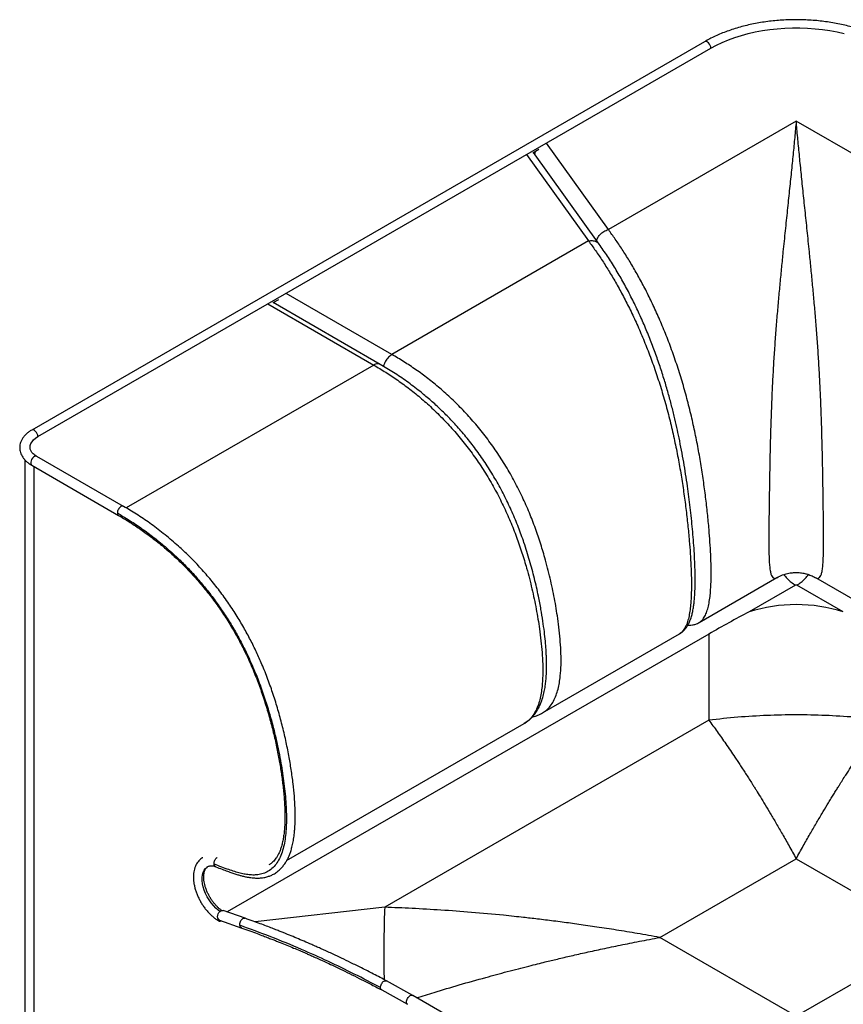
# Paper-space layout '_Isometric' of a CAD drawing. Header units: millimetres. Extents: x -602 to 602, y -592 to 630.
# Tile 2 of 3: x -602 to 37, y -133 to 630. Entities that reach past the tile are written whole.
import ezdxf

# ---------------------------------------------------------------- set-up
doc = ezdxf.new("R2010")
doc.units = ezdxf.units.MM

psp = doc.layouts.new('_Isometric')

# ---------------------------------------------------------------- linework, layer by layer
at = {"color": 7, "linetype": 'Continuous', "lineweight": 25}
for p, q in [((-70.94, 612.8), (-592.43, 311.75)), ((-587.61, 306.65), (-66.11, 607.71)), ((0, 551.17), (-145.58, 467.13)), ((145.58, 467.13), (0, 551.17)), ((-204.09, 526.7), (-199.45, 529.38)), ((-152.76, 455.95), (-203.69, 526.93)), ((-145.58, 467.13), (-193.63, 534.09)), ((-208.94, 525.26), (-160.89, 458.29)), ((-160.89, 458.29), (-313.25, 370.33)), ((-152.8, 455.93), (-152.71, 455.8)), ((-405.32, 410.54), (-401.03, 413.01)), ((-313.25, 370.33), (-395.27, 417.69)), ((-409.41, 409.52), (-327.39, 362.17)), ((-322.39, 362.67), (-405.31, 410.54)), ((-327.39, 362.17), (-519.31, 251.38)), ((-521.26, 252.56), (-588.43, 291.34)), ((-597.76, 288.61), (-597.76, -236.75)), ((-592.43, 284.41), (-525.26, 245.63)), ((-590.43, -246.96), (-590.43, 283.26)), ((-75.15, 162.57), (-14.91, 197.34)), ((-0.57, 191.58), (-36.51, 170.83)), ((36.51, 170.83), (0.57, 191.58)), ((14.91, 197.34), (75.15, 162.57)), ((-75.33, 162.6), (-75.21, 162.67)), ((-67.67, 153.66), (-440.91, -61.81)), ((-196.58, 92.47), (-90.45, 153.73)), ((-90.46, 153.87), (-90.52, 153.84)), ((-90.46, 153.72), (-89.3, 154.57)), ((-67.67, 153.66), (-67.67, 86.86)), ((-394.88, -22.01), (-210.72, 84.3)), ((-67.67, 86.86), (-318.92, -58.18)), ((-105.77, -81.59), (0, -20.53)), ((0, -20.53), (105.77, -81.59)), ((-426.96, -66.72), (-444.15, -60.67)), ((-318.92, -58.18), (-419.29, -69.48)), ((-446.81, -68.22), (-429.62, -74.27)), ((0, -142.64), (-105.77, -81.59)), ((105.77, -81.59), (0, -142.64)), ((-297.21, -126.45), (-317.44, -115.22)), ((-321.2, -122.28), (-301.22, -133.38)), ((-59.41, -263.73), (-297.21, -126.45))]:
    psp.add_line(p, q, dxfattribs=at)
at = {"color": 7, "linetype": 'Continuous', "lineweight": 25, "flags": 128}
for points in [[(-66.11, 607.71), (-61.83, 610.03), (-57.31, 612.19), (-52.55, 614.18), (-47.6, 616), (-42.45, 617.63), (-37.13, 619.08), (-31.67, 620.32), (-26.09, 621.37), (-20.4, 622.21), (-14.63, 622.85), (-8.8, 623.28), (-2.94, 623.49), (2.94, 623.49), (8.8, 623.28), (14.63, 622.85), (20.4, 622.21), (26.09, 621.37), (31.67, 620.32), (37.13, 619.08)], [(-66.11, 607.71), (-66.24, 608.74), (-66.61, 609.83), (-67.18, 610.87), (-67.91, 611.78), (-68.73, 612.47), (-69.57, 612.89), (-70.36, 612.98), (-70.94, 612.8)], [(-202.18, 527.8), (-202.36, 527.28), (-202.77, 525.64)], [(-404.47, 411.02), (-404.63, 410.51), (-404.72, 410.19)], [(-593.76, 298.08), (-593.76, 298.08), (-593.58, 299.66), (-593.04, 301.22), (-592.16, 302.72), (-590.94, 304.14), (-589.42, 305.46), (-587.61, 306.65)], [(-587.61, 306.65), (-587.73, 307.69), (-588.1, 308.78), (-588.67, 309.82), (-589.4, 310.73), (-590.22, 311.42), (-591.06, 311.84), (-591.85, 311.93), (-592.43, 311.75)], [(-588.43, 291.34), (-588.67, 291.45), (-589.4, 291.51), (-590.22, 291.26), (-591.06, 290.7), (-591.85, 289.89), (-592.51, 288.9), (-592.98, 287.82), (-593.23, 286.75), (-593.23, 285.78), (-592.98, 284.99), (-592.51, 284.46), (-592.43, 284.41)], [(-446.57, -61.32), (-447.87, -60.39), (-449.81, -58.75), (-451.68, -56.85), (-453.43, -54.74), (-455.03, -52.46), (-456.47, -50.04), (-457.71, -47.52), (-458.72, -44.95), (-459.5, -42.39), (-460.03, -39.87), (-460.29, -37.43), (-460.29, -35.13), (-460.02, -33.01), (-459.49, -31.1), (-458.71, -29.43), (-457.69, -28.05), (-456.45, -26.96), (-455.98, -26.66)], [(-446.81, -68.22), (-447.18, -68.04), (-447.79, -67.44), (-448.19, -66.59), (-448.35, -65.54), (-448.26, -64.39), (-447.92, -63.25), (-447.36, -62.22), (-446.63, -61.38), (-445.81, -60.82), (-444.95, -60.57), (-444.15, -60.67)], [(-448.26, -66.31), (-448.3, -67.06), (-448.13, -67.93), (-447.71, -68.55), (-447.09, -68.88), (-446.32, -68.87), (-445.65, -68.62)]]:
    psp.add_lwpolyline(points, dxfattribs=at)
at = {"color": 7, "linetype": 'Continuous', "lineweight": 25}
for centre, radius, start, end in [((0, 54.83), 121.61, 72.52945, 107.47055), ((376.47, -615.43), 888.12, 117.71069, 120.00601)]:
    psp.add_arc(centre, radius, start, end, dxfattribs=at)
for points, knots in [([(70.94, 612.8), (70.22, 613.21), (68.12, 614.4), (64.5, 616.26), (60, 618.31), (55.32, 620.22), (50.47, 621.96), (45.47, 623.54), (40.33, 624.95), (35.06, 626.19), (29.69, 627.25), (24.23, 628.13), (18.69, 628.84), (13.1, 629.36), (7.46, 629.69), (1.81, 629.85), (-3.85, 629.81), (-9.5, 629.59), (-15.12, 629.19), (-20.7, 628.6), (-26.21, 627.83), (-31.64, 626.89), (-36.97, 625.76), (-42.2, 624.46), (-47.29, 622.99), (-52.24, 621.35), (-57.03, 619.55), (-61.64, 617.59), (-65.99, 615.51), (-69.05, 613.89), (-70.64, 612.97), (-70.94, 612.8)], [0, 0, 0, 0, 0.01913, 0.055326, 0.09151, 0.127678, 0.163828, 0.19996, 0.236073, 0.272169, 0.308249, 0.344316, 0.380371, 0.416417, 0.452456, 0.488492, 0.524527, 0.560562, 0.596602, 0.632646, 0.6687, 0.704765, 0.740843, 0.776938, 0.813051, 0.849186, 0.885343, 0.921523, 0.957727, 0.992036, 1, 1, 1, 1]), ([(0, 551.17), (-0.39, 547.01), (-1.16, 538.7), (-2.42, 525.47), (-3.81, 511.68), (-5.3, 497.27), (-6.89, 482.2), (-8.53, 466.44), (-10.05, 451.63), (-11.42, 437.99), (-12.61, 425.77), (-13.77, 413.25), (-14.89, 400.41), (-15.95, 387.23), (-16.93, 373.74), (-17.79, 359.98), (-18.53, 346.04), (-19.15, 331.95), (-19.65, 317.76), (-20.06, 303.53), (-20.39, 289.35), (-20.65, 275.37), (-20.87, 261.74), (-21.02, 250.22), (-21.13, 240.78), (-21.19, 233.3), (-21.22, 226.27), (-21.2, 219.77), (-21.08, 213.92), (-20.85, 208.83), (-20.47, 204.59), (-19.91, 201.28), (-19.16, 198.9), (-18.21, 197.4), (-17.09, 196.76), (-16, 196.73), (-15.26, 197.24), (-14.97, 197.43)], [0, 0, 0, 0, 0.046412, 0.092632, 0.138567, 0.184254, 0.229641, 0.274817, 0.319842, 0.351152, 0.382225, 0.413043, 0.4437, 0.474378, 0.505025, 0.535635, 0.566214, 0.59679, 0.627619, 0.658751, 0.69008, 0.721444, 0.75263, 0.783405, 0.802362, 0.820989, 0.839206, 0.85699, 0.874362, 0.891335, 0.907837, 0.924023, 0.940181, 0.956435, 0.972842, 0.989437, 1, 1, 1, 1]), ([(14.97, 197.43), (15.26, 197.24), (16, 196.73), (17.09, 196.76), (18.21, 197.4), (19.16, 198.9), (19.91, 201.28), (20.47, 204.59), (20.85, 208.83), (21.08, 213.92), (21.21, 220.45), (21.22, 228.56), (21.16, 238.24), (21.04, 249.33), (20.87, 261.74), (20.65, 275.37), (20.39, 289.35), (20.06, 303.53), (19.65, 317.76), (19.15, 331.95), (18.53, 346.04), (17.79, 359.98), (16.93, 373.74), (15.95, 387.23), (14.89, 400.41), (13.77, 413.25), (12.61, 425.77), (11.42, 437.99), (10.05, 451.63), (8.53, 466.44), (6.89, 482.2), (5.3, 497.27), (3.81, 511.68), (2.42, 525.47), (1.16, 538.7), (0.39, 547.01), (0, 551.17)], [0, 0, 0, 0, 0.010563, 0.027158, 0.043566, 0.05982, 0.075978, 0.092164, 0.108666, 0.12564, 0.143011, 0.166815, 0.19138, 0.216585, 0.247361, 0.278547, 0.309912, 0.341242, 0.372373, 0.403203, 0.433779, 0.464358, 0.494969, 0.525616, 0.556295, 0.586952, 0.61777, 0.648844, 0.680155, 0.72518, 0.770356, 0.815744, 0.861431, 0.907366, 0.953588, 1, 1, 1, 1]), ([(-154.6, 458.52), (-154.46, 459.03), (-154.17, 460.09), (-153.31, 461.68), (-152.16, 463.2), (-150.75, 464.56), (-149.14, 465.7), (-147.39, 466.6), (-146.19, 466.95), (-145.58, 467.13)], [0, 0, 0, 0, 0.133259, 0.277716, 0.422173, 0.566629, 0.711086, 0.855543, 1, 1, 1, 1]), ([(-75.21, 162.67), (-74.74, 162.92), (-73.44, 163.61), (-71.66, 165.81), (-69.89, 169.06), (-68.52, 173.05), (-67.49, 177.57), (-66.75, 182.51), (-66.18, 188.77), (-65.87, 196.49), (-65.9, 205.7), (-66.22, 215.17), (-66.77, 224.82), (-67.58, 235.44), (-68.69, 247.08), (-70.14, 259.76), (-71.86, 272.65), (-73.88, 285.74), (-76.22, 299.02), (-78.92, 312.47), (-82.01, 326.01), (-85.5, 339.55), (-89.39, 352.95), (-93.66, 366.09), (-98.24, 378.84), (-103.08, 391.08), (-108.12, 402.76), (-113.31, 413.82), (-118.62, 424.26), (-123.99, 434.05), (-129.4, 443.21), (-134.8, 451.75), (-140.2, 459.77), (-143.79, 464.68), (-145.58, 467.13)], [0, 0, 0, 0, 0.0112586, 0.0317576, 0.0520357, 0.0720137, 0.0916664, 0.1109824, 0.1299927, 0.1598732, 0.1892505, 0.2182787, 0.2470883, 0.275761, 0.3115008, 0.3472271, 0.3830144, 0.4189041, 0.4549632, 0.4912363, 0.5277017, 0.5643199, 0.6010434, 0.6378044, 0.6745365, 0.7111844, 0.747737, 0.7841644, 0.8204742, 0.8566637, 0.8927202, 0.9286151, 0.9643472, 1, 1, 1, 1]), ([(-160.89, 458.29), (-160.28, 458.4), (-159.07, 458.63), (-157.33, 458.56), (-155.72, 458.2), (-154.32, 457.5), (-153.33, 456.73), (-152.93, 456.12), (-152.8, 455.93)], [0, 0, 0, 0, 0.182708, 0.365417, 0.548125, 0.730833, 0.913542, 1, 1, 1, 1]), ([(-160.89, 458.29), (-159.1, 455.84), (-155.51, 450.93), (-150.11, 442.92), (-144.7, 434.37), (-139.3, 425.21), (-133.92, 415.42), (-128.62, 404.99), (-123.43, 393.92), (-118.38, 382.24), (-113.54, 370), (-108.96, 357.26), (-104.7, 344.12), (-100.81, 330.71), (-97.31, 317.18), (-94.22, 303.63), (-91.53, 290.19), (-89.18, 276.9), (-87.16, 263.81), (-85.45, 250.92), (-84, 238.24), (-82.89, 226.61), (-82.08, 215.98), (-81.53, 206.33), (-81.2, 196.86), (-81.18, 187.65), (-81.48, 179.93), (-82.06, 173.68), (-82.79, 168.74), (-83.82, 164.21), (-85.2, 160.22), (-86.96, 156.97), (-88.73, 154.79), (-90.02, 154.11), (-90.46, 153.87)], [0, 0, 0, 0, 0.0356697, 0.0714189, 0.1073307, 0.1434039, 0.1796101, 0.2159368, 0.2523811, 0.2889507, 0.3256156, 0.3623648, 0.3991429, 0.4358834, 0.4725189, 0.5090019, 0.5452929, 0.5813688, 0.6172742, 0.6530764, 0.6888175, 0.724573, 0.75326, 0.7820843, 0.811127, 0.8405175, 0.8704112, 0.8894301, 0.908755, 0.9284173, 0.9484051, 0.9686923, 0.9892007, 1, 1, 1, 1]), ([(-89.11, 154.71), (-88.67, 155.01), (-87.5, 155.81), (-86.1, 157.36), (-84.58, 159.37), (-83.25, 161.68), (-81.97, 164.61), (-80.97, 167.78), (-80.26, 170.74), (-79.76, 173.4), (-79.34, 176.14), (-78.95, 179.52), (-78.61, 183.63), (-78.37, 188.52), (-78.25, 194.47), (-78.31, 201.55), (-78.57, 209.57), (-79.02, 217.98), (-79.61, 226.47), (-80.56, 237.63), (-82.02, 251.5), (-83.87, 265.79), (-85.64, 277.6), (-87.17, 286.92), (-88.86, 296.26), (-90.63, 305.23), (-92.52, 314.02), (-94.54, 322.77), (-96.88, 332.05), (-99.55, 341.82), (-102.58, 352.02), (-105.99, 362.55), (-109.79, 373.31), (-113.98, 384.21), (-118.55, 395.13), (-123.48, 405.97), (-128.75, 416.64), (-134.34, 427.04), (-140.22, 437.09), (-146.36, 446.81), (-150.55, 452.78), (-152.68, 455.82)], [0, 0, 0, 0, 0.006476, 0.017125, 0.02521, 0.037249, 0.05175, 0.066903, 0.078955, 0.08793, 0.098584, 0.111394, 0.126333, 0.143378, 0.162509, 0.186394, 0.212455, 0.238459, 0.264107, 0.289417, 0.338203, 0.385844, 0.412422, 0.438659, 0.464573, 0.490892, 0.513672, 0.538065, 0.564072, 0.591696, 0.620933, 0.651778, 0.684214, 0.718233, 0.753832, 0.790992, 0.829722, 0.870011, 0.911835, 0.955146, 1, 1, 1, 1]), ([(-313.25, 370.33), (-313.71, 370.04), (-314.64, 369.44), (-315.97, 368.19), (-317.2, 366.72), (-318.28, 365.07), (-319.15, 363.32), (-319.69, 361.98), (-319.84, 361.26), (-319.87, 361.13)], [0, 0, 0, 0, 0.160654, 0.321307, 0.481961, 0.642615, 0.803269, 0.963922, 1, 1, 1, 1]), ([(-196.68, 92.49), (-195.64, 93.14), (-193.35, 94.55), (-190.47, 97.7), (-187.96, 101.6), (-186, 106.02), (-184.52, 110.8), (-183.47, 115.84), (-182.62, 122.09), (-182.17, 129.64), (-182.23, 138.49), (-182.73, 147.48), (-183.59, 156.56), (-185.01, 167.76), (-187.24, 181.17), (-190.54, 196.87), (-194.29, 211.45), (-198.34, 224.85), (-202.54, 237), (-207.34, 249.2), (-212.8, 261.37), (-218.93, 273.39), (-225.72, 285.15), (-233.1, 296.5), (-241, 307.33), (-249.34, 317.56), (-258.02, 327.14), (-266.96, 336.04), (-276.08, 344.23), (-285.32, 351.73), (-294.62, 358.56), (-303.93, 364.81), (-310.15, 368.49), (-313.25, 370.33)], [0, 0, 0, 0, 0.0171998, 0.0376317, 0.05778, 0.0775442, 0.0969577, 0.1160729, 0.1348862, 0.1644655, 0.1935823, 0.2223622, 0.2509092, 0.2793143, 0.3265465, 0.3738011, 0.4212031, 0.4569331, 0.4928478, 0.5289915, 0.5653527, 0.6018836, 0.6384976, 0.6751298, 0.7117236, 0.7482192, 0.7846054, 0.8208843, 0.8570218, 0.8930039, 0.9288169, 0.9644602, 1, 1, 1, 1]), ([(-322.39, 362.67), (-322.74, 362.82), (-323.43, 363.14), (-324.67, 363.16), (-326, 362.88), (-326.93, 362.41), (-327.39, 362.17)], [0, 0, 0, 0, 0.249573, 0.499715, 0.749858, 1, 1, 1, 1]), ([(-327.39, 362.17), (-324.29, 360.33), (-318.07, 356.64), (-308.76, 350.4), (-299.46, 343.57), (-290.22, 336.07), (-281.1, 327.88), (-272.16, 318.98), (-263.48, 309.4), (-255.14, 299.16), (-247.24, 288.33), (-239.86, 276.98), (-233.07, 265.23), (-226.94, 253.2), (-221.49, 241.04), (-216.68, 228.84), (-212.48, 216.68), (-208.43, 203.29), (-204.69, 188.7), (-201.38, 173), (-199.15, 159.59), (-197.73, 148.4), (-196.87, 139.32), (-196.37, 130.33), (-196.32, 121.48), (-196.77, 113.93), (-197.61, 107.68), (-198.67, 102.64), (-200.14, 97.86), (-202.1, 93.43), (-204.62, 89.53), (-207.47, 86.4), (-209.74, 85), (-210.76, 84.37)], [0, 0, 0, 0, 0.035549, 0.071202, 0.107031, 0.14303, 0.179175, 0.215457, 0.251864, 0.288378, 0.324977, 0.36162, 0.398249, 0.434791, 0.47116, 0.507316, 0.543248, 0.578985, 0.626404, 0.673674, 0.720919, 0.749334, 0.777887, 0.806675, 0.8358, 0.865393, 0.884211, 0.903312, 0.922751, 0.942549, 0.962695, 0.983129, 1, 1, 1, 1]), ([(-210.73, 84.3), (-209.97, 84.78), (-208.41, 85.75), (-206.08, 87.7), (-203.84, 89.93), (-201.63, 92.78), (-199.65, 96.07), (-197.87, 99.91), (-196.38, 104.21), (-195.23, 108.84), (-194.46, 113.25), (-193.91, 117.76), (-193.59, 122.2), (-193.45, 126.47), (-193.43, 130.28), (-193.49, 133.91), (-193.63, 137.7), (-193.91, 142.39), (-194.39, 148.28), (-195.18, 155.56), (-196.3, 163.82), (-197.79, 173.05), (-199.91, 184.11), (-202.75, 196.7), (-206.46, 210.55), (-210.61, 223.78), (-215.17, 236.35), (-220.06, 248.19), (-225.57, 259.92), (-231.69, 271.42), (-238.39, 282.56), (-245.54, 293.16), (-253.01, 303.07), (-260.66, 312.25), (-268.42, 320.68), (-276.2, 328.39), (-283.95, 335.41), (-292.46, 342.48), (-301.8, 349.53), (-312.06, 356.51), (-318.94, 360.61), (-322.4, 362.67)], [0, 0, 0, 0, 0.008396, 0.01715, 0.031166, 0.045794, 0.060606, 0.075055, 0.093121, 0.109894, 0.125474, 0.139652, 0.156168, 0.170067, 0.181975, 0.19375, 0.205667, 0.218865, 0.239042, 0.262011, 0.287784, 0.316383, 0.347673, 0.389452, 0.431206, 0.472988, 0.508655, 0.544388, 0.580174, 0.615977, 0.651748, 0.6871, 0.721617, 0.755285, 0.7881, 0.820058, 0.851158, 0.881403, 0.920799, 0.960283, 1, 1, 1, 1]), ([(-592.43, 311.75), (-592.84, 311.51), (-593.99, 310.82), (-595.72, 309.55), (-597.53, 307.9), (-599.04, 306.11), (-600.24, 304.21), (-601.1, 302.24), (-601.63, 300.23), (-601.81, 298.21), (-601.67, 296.23), (-601.22, 294.29), (-600.47, 292.41), (-599.43, 290.61), (-598.1, 288.89), (-596.48, 287.27), (-594.61, 285.75), (-593.16, 284.86), (-592.43, 284.41)], [0, 0, 0, 0, 0.036515, 0.104845, 0.173165, 0.240841, 0.307274, 0.371989, 0.434883, 0.49627, 0.556764, 0.617004, 0.677613, 0.739248, 0.802342, 0.867013, 0.933051, 1, 1, 1, 1]), ([(-588.43, 291.34), (-588.72, 291.51), (-589.54, 292), (-590.71, 292.86), (-591.84, 293.92), (-592.7, 294.97), (-593.3, 296), (-593.64, 297), (-593.79, 297.67), (-593.75, 298.04), (-593.74, 298.08)], [0, 0, 0, 0, 0.076339, 0.221865, 0.367035, 0.512614, 0.660474, 0.814202, 0.980107, 1, 1, 1, 1]), ([(-521.26, 252.56), (-521.55, 252.66), (-522.14, 252.86), (-523.26, 252.44), (-524.37, 251.55), (-525.31, 250.29), (-525.96, 248.82), (-526.04, 247.92), (-526.09, 247.47)], [0, 0, 0, 0, 0.166352, 0.33309, 0.499829, 0.666568, 0.833307, 1, 1, 1, 1]), ([(-449.76, -26.79), (-448.15, -27.42), (-445.17, -28.58), (-441, -30.13), (-437.41, -31.41), (-434.3, -32.45), (-431.59, -33.27), (-428.91, -34), (-426.3, -34.6), (-423.81, -35.04), (-421.74, -35.31), (-419.47, -35.51), (-416.72, -35.57), (-413.46, -35.31), (-410.37, -34.68), (-407.6, -33.75), (-404.87, -32.48), (-402.02, -30.64), (-399.37, -28.27), (-397.17, -25.68), (-395.48, -23.18), (-394.11, -20.7), (-392.97, -18.22), (-391.93, -15.51), (-390.93, -12.29), (-390.01, -8.46), (-389.25, -4.14), (-388.77, -0.08), (-388.5, 3.3), (-388.37, 5.75), (-388.3, 7.67), (-388.26, 9.22), (-388.23, 10.86), (-388.23, 12.93), (-388.26, 15.62), (-388.41, 20.64), (-388.85, 27.96), (-389.86, 37.92), (-391.29, 48.43), (-393.18, 59.63), (-395.49, 71.15), (-398.29, 83.02), (-401.51, 94.92), (-405.17, 106.74), (-409.3, 118.47), (-413.66, 129.42), (-418.2, 139.62), (-422.89, 149.18), (-428.14, 158.86), (-434.02, 168.67), (-440.58, 178.59), (-447.75, 188.37), (-455.36, 197.79), (-463.28, 206.68), (-471.45, 215.03), (-480.51, 223.45), (-490.37, 231.73), (-500.89, 239.61), (-511.18, 246.57), (-517.95, 250.59), (-521.26, 252.56)], [0, 0, 0, 0, 0.015425, 0.028626, 0.04, 0.04987, 0.058493, 0.066068, 0.075781, 0.083812, 0.090362, 0.096125, 0.106206, 0.117569, 0.129011, 0.138746, 0.147886, 0.160285, 0.174189, 0.184698, 0.195174, 0.204446, 0.212673, 0.221783, 0.232355, 0.244383, 0.257856, 0.271393, 0.279793, 0.286658, 0.292008, 0.295836, 0.299547, 0.305563, 0.312901, 0.32154, 0.346161, 0.371192, 0.399557, 0.427181, 0.45658, 0.486581, 0.51606, 0.545077, 0.574108, 0.60288, 0.626292, 0.6504, 0.675106, 0.70078, 0.727704, 0.755693, 0.783615, 0.811446, 0.839271, 0.867158, 0.901735, 0.935601, 0.968482, 1, 1, 1, 1]), ([(-526.09, 247.47), (-523.18, 245.74), (-517.21, 242.2), (-508.07, 236.12), (-498.62, 229.23), (-488.98, 221.43), (-480.05, 213.39), (-471.94, 205.35), (-464.71, 197.54), (-457.72, 189.3), (-451.03, 180.67), (-444.64, 171.65), (-438.7, 162.44), (-433.3, 153.2), (-428.51, 144.19), (-424.28, 135.48), (-420.55, 127.06), (-416.63, 117.38), (-412.65, 106.41), (-408.79, 94.25), (-405.61, 82.79), (-403.03, 72.18), (-400.97, 62.54), (-399.34, 53.78), (-398.01, 45.61), (-396.91, 37.68), (-396.02, 29.7), (-395.38, 21.75), (-395.05, 14.21), (-395.04, 7.18), (-395.36, 0.68), (-396.05, -5.52), (-397.17, -11.38), (-398.79, -16.8), (-400.98, -21.65), (-403.74, -25.77), (-407.1, -29.06), (-410.92, -31.37), (-415, -32.71), (-419.06, -33.22), (-423.03, -33.13), (-426.91, -32.62), (-430.9, -31.75), (-435.18, -30.52), (-439.94, -28.93), (-445.31, -26.96), (-449.11, -25.48), (-451.13, -24.7)], [0, 0, 0, 0, 0.028426, 0.058302, 0.089375, 0.121449, 0.154212, 0.179895, 0.205511, 0.23112, 0.256801, 0.282241, 0.308015, 0.332607, 0.356087, 0.378484, 0.39979, 0.42029, 0.451954, 0.482733, 0.512291, 0.539009, 0.563884, 0.586513, 0.606987, 0.627804, 0.649122, 0.670672, 0.692197, 0.71131, 0.730075, 0.748762, 0.767458, 0.786118, 0.804733, 0.823175, 0.841401, 0.859571, 0.876436, 0.891892, 0.905911, 0.919321, 0.932506, 0.946708, 0.962394, 0.980013, 1, 1, 1, 1]), ([(-526.09, 247.47), (-526.09, 247.47), (-526.09, 247.04), (-525.92, 246.31), (-525.56, 245.69), (-525.26, 245.63), (-525.26, 245.63)], [0, 0, 0, 0, 0.00014, 0.499749, 0.999359, 1, 1, 1, 1]), ([(-525.26, 245.63), (-522.58, 244.05), (-517.15, 240.84), (-508.87, 235.38), (-500.26, 229.22), (-491.89, 222.62), (-483.79, 215.62), (-476.12, 208.39), (-468.4, 200.44), (-460.74, 191.76), (-453.26, 182.42), (-446.2, 172.66), (-439.76, 162.77), (-434.02, 153.01), (-428.95, 143.47), (-424.17, 133.5), (-419.66, 123.03), (-415.39, 111.84), (-411.56, 100.47), (-408.14, 88.94), (-405.16, 77.48), (-402.65, 66.3), (-400.58, 55.58), (-399.19, 47), (-398.26, 40.33), (-397.65, 35.3), (-397.12, 30.18), (-396.72, 25.26), (-396.46, 21.1), (-396.33, 17.78), (-396.26, 15.23), (-396.23, 13), (-396.23, 10.72), (-396.28, 7.84), (-396.44, 4.2), (-396.78, 0.14), (-397.31, -3.86), (-398, -7.55), (-398.82, -10.79), (-399.75, -13.62), (-400.77, -16.1), (-401.9, -18.31), (-403.09, -20.17), (-404.28, -21.71), (-405.5, -23.01), (-406.92, -24.25), (-408.02, -24.94), (-408.61, -25.31)], [0, 0, 0, 0, 0.0313887, 0.0637422, 0.0971539, 0.1329041, 0.1632511, 0.1946715, 0.2269015, 0.260012, 0.293866, 0.3277829, 0.3603298, 0.3914135, 0.4211235, 0.4494882, 0.4830611, 0.5163564, 0.5507385, 0.5857876, 0.6208801, 0.6551994, 0.6884368, 0.7203628, 0.7356151, 0.7516086, 0.7682741, 0.7848353, 0.7993475, 0.8092103, 0.8177137, 0.824865, 0.8317318, 0.841038, 0.8546334, 0.8700831, 0.8850774, 0.899531, 0.9135288, 0.9252377, 0.9370426, 0.9488589, 0.9596771, 0.9691239, 0.978401, 0.9883112, 1, 1, 1, 1]), ([(-14.99, 197.3), (-13.51, 198.06), (-10.86, 199.43), (-7.3, 200.46), (-4.74, 200.96), (-3.01, 201.17), (-1.03, 201.32), (1.66, 201.33), (4.89, 200.98), (8.27, 200.21), (11.61, 199.08), (13.82, 197.92), (14.99, 197.3)], [0, 0, 0, 0, 0.157993, 0.285207, 0.35295, 0.407025, 0.452233, 0.542482, 0.663809, 0.762014, 0.874074, 1, 1, 1, 1]), ([(-9.59, 199.69), (-8.74, 198.66), (-6.93, 196.47), (-3.85, 193.69), (-1.66, 192.28), (-0.57, 191.58)], [0, 0, 0, 0, 0.305457, 0.6527285, 1, 1, 1, 1]), ([(0.57, 191.58), (1.66, 192.28), (3.85, 193.69), (6.93, 196.47), (8.74, 198.66), (9.58, 199.68)], [0, 0, 0, 0, 0.3473577, 0.6947154, 1, 1, 1, 1]), ([(-0.57, 191.58), (-0.47, 191.63), (-0.29, 191.72), (0.06, 191.76), (0.35, 191.69), (0.5, 191.62), (0.57, 191.58)], [0, 0, 0, 0, 0.28079, 0.55878, 0.77892, 1, 1, 1, 1]), ([(-83.9, 160.66), (-83.57, 160.61), (-82.43, 160.46), (-80.38, 160.67), (-77.75, 161.24), (-76.04, 162.11), (-75.16, 162.56)], [0, 0, 0, 0, 0.113473, 0.389511, 0.685402, 1, 1, 1, 1]), ([(-204.34, 89.53), (-204.18, 89.56), (-202.8, 89.79), (-200.14, 90.66), (-197.81, 91.84), (-196.58, 92.47)], [0, 0, 0, 0, 0.058438, 0.497746, 1, 1, 1, 1]), ([(-67.67, 86.86), (-65.54, 83.96), (-61.18, 78), (-54.44, 68.42), (-49.12, 60.6), (-45.31, 54.88), (-43.13, 51.58), (-40.92, 48.19), (-38.68, 44.72), (-36.4, 41.17), (-34.39, 37.99), (-32.62, 35.18), (-30.5, 31.78), (-27.64, 27.14), (-23.91, 21.03), (-19.83, 14.21), (-15.38, 6.66), (-10.58, -1.66), (-5.41, -10.76), (-1.84, -17.2), (0, -20.53)], [0, 0, 0, 0, 0.095197, 0.195276, 0.300236, 0.332093, 0.364374, 0.397078, 0.430207, 0.463759, 0.497735, 0.51956, 0.541941, 0.591548, 0.646432, 0.706592, 0.772029, 0.842742, 0.918733, 1, 1, 1, 1]), ([(0, -20.53), (1.84, -17.21), (5.4, -10.78), (10.55, -1.69), (15.35, 6.61), (19.79, 14.15), (23.34, 20.07), (26.08, 24.59), (28.1, 27.89), (30.01, 30.98), (31.8, 33.87), (33.73, 36.96), (35.94, 40.44), (40.21, 47.13), (46.21, 56.3), (53.71, 67.36), (60.82, 77.51), (65.43, 83.8), (67.67, 86.86)], [0, 0, 0, 0, 0.0810957, 0.1569378, 0.227526, 0.2928606, 0.3529414, 0.3843586, 0.414121, 0.4422286, 0.4686814, 0.4934794, 0.5278978, 0.5663284, 0.6828543, 0.7939747, 0.8996899, 1, 1, 1, 1]), ([(-459.96, -19.77), (-460.19, -19.89), (-461.01, -20.32), (-462.23, -21.35), (-463.6, -22.8), (-464.75, -24.49), (-465.69, -26.39), (-466.41, -28.5), (-466.91, -30.79), (-467.16, -33.25), (-467.17, -35.85), (-466.93, -38.54), (-466.46, -41.3), (-465.76, -44.1), (-464.84, -46.89), (-463.72, -49.66), (-462.41, -52.38), (-460.92, -55.01), (-459.27, -57.54), (-457.47, -59.94), (-455.54, -62.18), (-453.5, -64.24), (-451.36, -66.1), (-449.35, -67.6), (-448.03, -68.39), (-447.48, -68.73)], [0, 0, 0, 0, 0.0166541, 0.0581166, 0.0995708, 0.1415007, 0.1842964, 0.2281607, 0.2730669, 0.3187878, 0.3650036, 0.4114234, 0.4578103, 0.5040902, 0.5502475, 0.5962992, 0.6422784, 0.688226, 0.7341866, 0.7801931, 0.8262905, 0.8725256, 0.9189412, 0.9655698, 1, 1, 1, 1]), ([(-451.13, -24.7), (-451.15, -24.46), (-451.2, -23.88), (-451.05, -22.86), (-450.66, -21.74), (-450.06, -20.74), (-449.4, -19.99), (-448.94, -19.72), (-448.75, -19.61)], [0, 0, 0, 0, 0.125281, 0.31272, 0.50016, 0.6876, 0.87504, 1, 1, 1, 1]), ([(-445.17, -60.68), (-445.46, -60.48), (-446.33, -59.88), (-447.76, -58.64), (-449.44, -56.99), (-451.06, -55.14), (-452.59, -53.12), (-454.01, -50.96), (-455.29, -48.71), (-456.42, -46.39), (-457.36, -44.05), (-458.12, -41.71), (-458.67, -39.44), (-459.03, -37.25), (-459.18, -35.2), (-459.14, -33.31), (-458.92, -31.62), (-458.55, -30.16), (-458.04, -28.93), (-457.43, -27.94), (-456.75, -27.17), (-456.24, -26.84), (-455.97, -26.67)], [0, 0, 0, 0, 0.026112, 0.076883, 0.127931, 0.179231, 0.23073, 0.282365, 0.334068, 0.385767, 0.437371, 0.488809, 0.540013, 0.590922, 0.641491, 0.691714, 0.74166, 0.79153, 0.841617, 0.892661, 0.946033, 1, 1, 1, 1]), ([(-455.97, -26.67), (-455.95, -26.66), (-455.63, -26.42), (-454.94, -26.2), (-453.84, -26.01), (-452.61, -26.04), (-451.26, -26.26), (-450.24, -26.62), (-449.76, -26.79)], [0, 0, 0, 0, 0.0150293, 0.2541759, 0.44818, 0.6304918, 0.8245167, 1, 1, 1, 1]), ([(-449.75, -26.76), (-449.9, -26.69), (-450.31, -26.54), (-450.78, -25.94), (-451.05, -25.26), (-451.12, -24.81), (-451.13, -24.7)], [0, 0, 0, 0, 0.218071, 0.553082, 0.888094, 1, 1, 1, 1]), ([(-318.92, -58.18), (-319.04, -61.63), (-319.29, -68.53), (-319.49, -79.92), (-319.57, -92.07), (-319.53, -103.48), (-319.42, -111.14), (-319.38, -114.21)], [0, 0, 0, 0, 0.214268, 0.428535, 0.642803, 0.85707, 1, 1, 1, 1]), ([(-105.77, -81.59), (-111.56, -80.54), (-122.76, -78.53), (-139, -75.84), (-154.11, -73.5), (-168.1, -71.47), (-179.28, -69.95), (-187.92, -68.83), (-194.28, -68.04), (-200.28, -67.32), (-205.93, -66.66), (-212.03, -65.97), (-218.97, -65.22), (-232.44, -63.83), (-251.33, -62.11), (-274.94, -60.35), (-297.35, -59.03), (-311.86, -58.46), (-318.92, -58.18)], [0, 0, 0, 0, 0.081096, 0.156938, 0.227526, 0.292861, 0.352941, 0.384359, 0.414121, 0.442229, 0.468681, 0.493479, 0.527898, 0.566328, 0.682854, 0.793975, 0.89969, 1, 1, 1, 1]), ([(-431.12, -72.13), (-431.12, -72.13), (-431.19, -71.67), (-431.19, -70.66), (-430.74, -69.13), (-429.92, -67.8), (-428.85, -66.9), (-427.8, -66.51), (-427.22, -66.71), (-426.99, -66.79)], [0, 0, 0, 0, 0.000049, 0.17546, 0.35087, 0.526281, 0.701691, 0.877102, 1, 1, 1, 1]), ([(-317.44, -115.22), (-320.82, -113.44), (-327.28, -110.03), (-336.49, -105.35), (-344.75, -101.26), (-352.07, -97.74), (-358.08, -94.92), (-362.9, -92.69), (-366.76, -90.94), (-370.3, -89.35), (-373.67, -87.85), (-377.85, -86.02), (-382.79, -83.9), (-388.51, -81.49), (-393, -79.64), (-396.5, -78.23), (-399.21, -77.14), (-402.46, -75.85), (-406.28, -74.36), (-410.66, -72.68), (-415.6, -70.83), (-421.1, -68.81), (-424.95, -67.44), (-426.97, -66.72)], [0, 0, 0, 0, 0.092083, 0.175712, 0.250828, 0.317382, 0.375337, 0.414823, 0.449034, 0.480772, 0.511545, 0.541354, 0.595156, 0.646774, 0.698341, 0.718358, 0.742962, 0.772774, 0.807795, 0.848028, 0.893473, 0.944131, 1, 1, 1, 1]), ([(-322.14, -120.39), (-328.93, -116.84), (-342.53, -109.73), (-362.91, -99.93), (-384.5, -90.24), (-407.28, -80.8), (-423.17, -75.02), (-431.12, -72.13)], [0, 0, 0, 0, 0.185559, 0.371801, 0.558571, 0.779156, 1, 1, 1, 1]), ([(-429.61, -74.21), (-429.71, -74.19), (-430.16, -74.11), (-430.77, -73.41), (-431.01, -72.56), (-431.12, -72.13)], [0, 0, 0, 0, 0.128306, 0.564212, 1, 1, 1, 1]), ([(-429.62, -74.27), (-427.51, -75.02), (-423.55, -76.43), (-417.99, -78.48), (-413.19, -80.28), (-409.16, -81.83), (-405.78, -83.15), (-402.79, -84.33), (-399.13, -85.79), (-394.71, -87.59), (-389.67, -89.68), (-385.54, -91.43), (-382.36, -92.8), (-379.85, -93.88), (-377.04, -95.11), (-373.63, -96.62), (-369.52, -98.47), (-364.7, -100.67), (-359.17, -103.24), (-352.93, -106.2), (-345.99, -109.57), (-338.35, -113.37), (-330.01, -117.63), (-324.21, -120.69), (-321.2, -122.28)], [0, 0, 0, 0, 0.058956, 0.110722, 0.155295, 0.192677, 0.22287, 0.249358, 0.275847, 0.324416, 0.372081, 0.415745, 0.438658, 0.460239, 0.485149, 0.516557, 0.554453, 0.598828, 0.649666, 0.706951, 0.770658, 0.84076, 0.917221, 1, 1, 1, 1]), ([(-294.01, -128.3), (-289.56, -126.9), (-278.61, -123.48), (-260.82, -118.21), (-244.71, -113.64), (-232.3, -110.25), (-223.85, -107.99), (-215.46, -105.8), (-207.62, -103.8), (-200.73, -102.07), (-193.35, -100.25), (-184.69, -98.17), (-174.05, -95.68), (-162.38, -93.04), (-149.68, -90.27), (-135.96, -87.41), (-121.2, -84.46), (-111.03, -82.57), (-105.77, -81.59)], [0, 0, 0, 0, 0.071543, 0.175759, 0.284823, 0.328996, 0.373918, 0.419588, 0.462735, 0.498901, 0.52928, 0.58026, 0.636663, 0.698487, 0.765732, 0.8384, 0.916489, 1, 1, 1, 1]), ([(-322.14, -120.39), (-322.12, -119.93), (-322.06, -119.01), (-321.44, -117.53), (-320.53, -116.24), (-319.43, -115.35), (-318.31, -114.94), (-317.73, -115.14), (-317.44, -115.24)], [0, 0, 0, 0, 0.168171, 0.336309, 0.504459, 0.672584, 0.840714, 1, 1, 1, 1]), ([(-321.2, -122.27), (-321.21, -122.27), (-321.54, -122.21), (-321.96, -121.58), (-322.08, -120.79), (-322.14, -120.39)], [0, 0, 0, 0, 0.022814, 0.51147, 1, 1, 1, 1]), ([(-301.21, -133.38), (-301.21, -133.38), (-301.52, -133.32), (-301.87, -132.7), (-302.12, -131.6), (-301.89, -130.18), (-301.27, -128.73), (-300.32, -127.46), (-299.22, -126.57), (-298.09, -126.15), (-297.5, -126.35), (-297.21, -126.45)], [0, 0, 0, 0, 0.000026, 0.125026, 0.250026, 0.375026, 0.500026, 0.625026, 0.750026, 0.875026, 1, 1, 1, 1])]:
    psp.add_open_spline(points, degree=3, knots=knots, dxfattribs=at)
psp.add_open_spline([(67.67, 86.86), (60.18, 87.68), (45.21, 89.32), (22.62, 90.63), (0, 91.1), (-22.62, 90.63), (-45.21, 89.32), (-60.18, 87.68), (-67.67, 86.86)], degree=3, dxfattribs=at)

doc.saveas('drawing.dxf')
